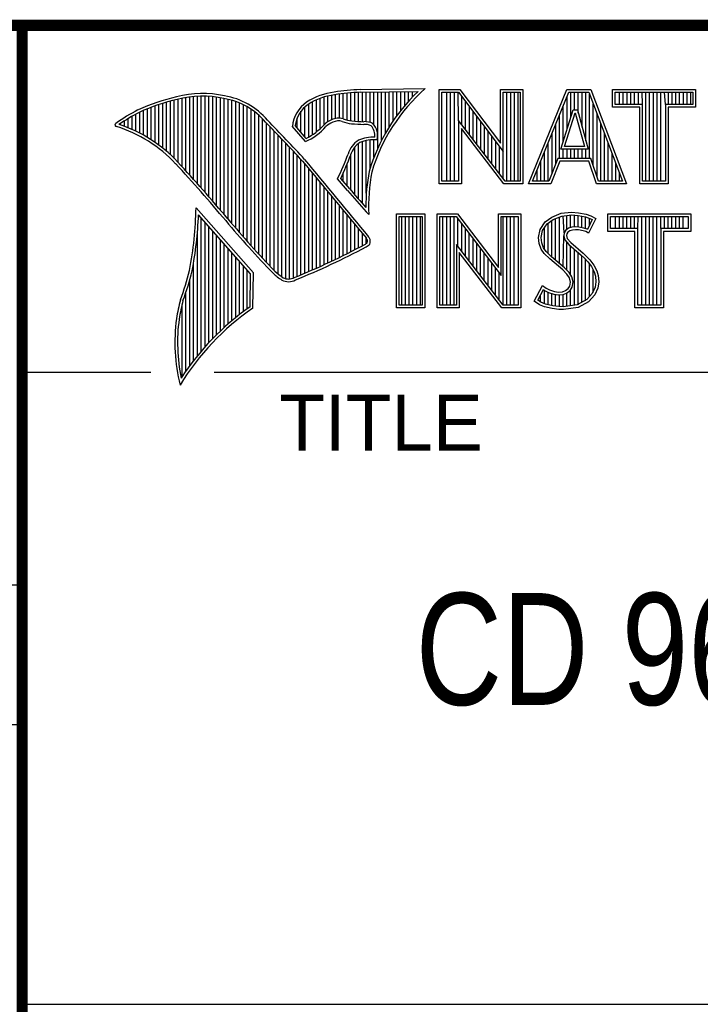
# Model space of a CAD drawing. Header units: inches. Extents: x 0 to 34, y 0 to 22.
# Tile 12 of 32: x 28.4 to 29.6, y 1.3 to 3. Entities that reach past the tile are written whole.
import ezdxf

# ---------------------------------------------------------------- set-up
doc = ezdxf.new("R2010")
doc.units = ezdxf.units.IN
doc.header["$LTSCALE"] = 1.87
doc.header["$MEASUREMENT"] = 0
doc.layers.get('0').update_dxf_attribs({"linetype": 'CONTINUOUS'})
doc.styles.get("Standard").update_dxf_attribs({"font": 'txt', "width": 0.8})

msp = doc.modelspace()

# ---------------------------------------------------------------- linework, layer by layer
at = {"color": 2, "linetype": 'CONTINUOUS'}
for p, q in [((28.3793, 3.0003), (33.5093, 3.0003)), ((28.3793, 3.0003), (28.3793, 1.2503)), ((28.9844, 2.885), (29.1009, 2.8868)), ((28.6659, 2.7474), (28.6659, 2.8695)), ((28.6727, 2.7398), (28.6727, 2.8708)), ((28.6796, 2.7323), (28.6796, 2.8719)), ((28.6865, 2.7247), (28.6865, 2.8727)), ((28.6933, 2.717), (28.6933, 2.8732)), ((28.7002, 2.7092), (28.7002, 2.8734)), ((28.707, 2.7014), (28.707, 2.8733)), ((28.7139, 2.6936), (28.7139, 2.873)), ((28.7208, 2.6856), (28.7208, 2.8724)), ((28.7276, 2.6776), (28.7276, 2.8716)), ((28.7345, 2.6696), (28.7345, 2.8704)), ((28.7414, 2.6615), (28.7414, 2.869)), ((28.913, 2.8153), (28.913, 2.8696)), ((28.9198, 2.8223), (28.9198, 2.8719)), ((28.9267, 2.8275), (28.9267, 2.8737)), ((28.9336, 2.8311), (28.9336, 2.875)), ((28.9404, 2.8335), (28.9404, 2.8759)), ((28.9473, 2.834), (28.9473, 2.8769)), ((28.9542, 2.8327), (28.9542, 2.8778)), ((28.961, 2.8306), (28.961, 2.8785)), ((28.9679, 2.8292), (28.9679, 2.8791)), ((28.9747, 2.8285), (28.9747, 2.8796)), ((28.9816, 2.828), (28.9816, 2.88)), ((28.9845, 2.8802), (29.0882, 2.8817)), ((28.9885, 2.8278), (28.9885, 2.8802)), ((28.9953, 2.8276), (28.9953, 2.8803)), ((29.0022, 2.8263), (29.0022, 2.8804)), ((29.0091, 2.822), (29.0091, 2.8805)), ((29.0159, 2.7805), (29.0159, 2.8806)), ((29.0228, 2.7947), (29.0228, 2.8807)), ((29.0297, 2.8073), (29.0297, 2.8808)), ((29.0365, 2.8188), (29.0365, 2.881)), ((29.0434, 2.8293), (29.0434, 2.8811)), ((29.0502, 2.8389), (29.0502, 2.8812)), ((29.0571, 2.8479), (29.0571, 2.8813)), ((29.064, 2.8562), (29.064, 2.8814)), ((29.0708, 2.8641), (29.0708, 2.8815)), ((29.0777, 2.8714), (29.0777, 2.8816)), ((29.1256, 2.8852), (29.1624, 2.8852)), ((29.1256, 2.7166), (29.1256, 2.8852)), ((29.1305, 2.8804), (29.16, 2.8804)), ((29.1305, 2.7215), (29.1305, 2.8804)), ((29.1395, 2.7215), (29.1395, 2.8804)), ((29.1462, 2.7215), (29.1462, 2.8804)), ((29.1529, 2.7215), (29.1529, 2.8804)), ((29.1604, 2.8299), (29.1596, 2.8804)), ((29.16, 2.8804), (29.2402, 2.7746)), ((29.1624, 2.8852), (29.2354, 2.7891)), ((29.1663, 2.8222), (29.1663, 2.872)), ((29.2354, 2.8852), (29.2754, 2.8852)), ((29.2354, 2.7891), (29.2354, 2.8852)), ((29.2402, 2.8804), (29.2705, 2.8804)), ((29.2402, 2.7746), (29.2402, 2.8804)), ((29.2469, 2.7215), (29.2469, 2.8804)), ((29.2536, 2.7215), (29.2536, 2.8804)), ((29.2603, 2.7215), (29.2603, 2.8804)), ((29.267, 2.7215), (29.267, 2.8804)), ((29.2705, 2.8804), (29.2705, 2.7215)), ((29.2754, 2.8852), (29.2754, 2.7166)), ((29.2853, 2.7167), (29.3541, 2.8851)), ((29.2926, 2.7216), (29.3574, 2.8802)), ((29.3541, 2.8851), (29.3967, 2.8851)), ((29.3543, 2.8139), (29.3543, 2.8725)), ((29.3574, 2.8802), (29.3933, 2.8802)), ((29.361, 2.8356), (29.361, 2.8802)), ((29.3677, 2.8486), (29.3677, 2.8802)), ((29.3744, 2.8428), (29.3744, 2.8802)), ((29.3811, 2.8181), (29.3811, 2.8802)), ((29.3878, 2.7935), (29.3878, 2.8802)), ((29.3933, 2.8802), (29.4535, 2.7216)), ((29.3945, 2.7618), (29.3945, 2.877)), ((29.3967, 2.8851), (29.4606, 2.7167)), ((29.4357, 2.8851), (29.584, 2.8851)), ((29.4357, 2.8537), (29.4357, 2.8851)), ((29.4406, 2.8802), (29.5791, 2.8802)), ((29.4406, 2.8586), (29.4406, 2.8802)), ((29.4482, 2.8586), (29.4482, 2.8802)), ((29.4549, 2.8586), (29.4549, 2.8802)), ((29.4616, 2.8586), (29.4616, 2.8802)), ((29.4684, 2.8586), (29.4684, 2.8802)), ((29.4751, 2.8586), (29.4751, 2.8802)), ((29.4818, 2.8586), (29.4818, 2.8802)), ((29.4892, 2.8586), (29.4885, 2.8802)), ((29.4952, 2.7216), (29.4952, 2.8802)), ((29.5019, 2.7216), (29.5019, 2.8802)), ((29.5086, 2.7216), (29.5086, 2.8802)), ((29.5153, 2.7216), (29.5153, 2.8802)), ((29.522, 2.7216), (29.522, 2.8802)), ((29.5305, 2.8586), (29.5288, 2.8802)), ((29.5355, 2.8586), (29.5355, 2.8802)), ((29.5422, 2.8586), (29.5422, 2.8802)), ((29.5489, 2.8586), (29.5489, 2.8802)), ((29.5556, 2.8586), (29.5556, 2.8802)), ((29.5623, 2.8586), (29.5623, 2.8802)), ((29.569, 2.8586), (29.569, 2.8802)), ((29.5757, 2.8586), (29.5757, 2.8802)), ((29.5791, 2.8802), (29.5791, 2.8586)), ((29.584, 2.8851), (29.584, 2.8537)), ((28.6109, 2.7952), (28.6109, 2.8535)), ((28.6178, 2.7906), (28.6178, 2.856)), ((28.6247, 2.7856), (28.6247, 2.8584)), ((28.6315, 2.7803), (28.6315, 2.8606)), ((28.6384, 2.7747), (28.6384, 2.8626)), ((28.6453, 2.7685), (28.6453, 2.8645)), ((28.6521, 2.762), (28.6521, 2.8662)), ((28.659, 2.7548), (28.659, 2.8679)), ((28.7482, 2.6533), (28.7482, 2.8677)), ((28.7551, 2.6452), (28.7551, 2.8659)), ((28.762, 2.6372), (28.762, 2.8638)), ((28.7688, 2.6293), (28.7688, 2.8611)), ((28.7757, 2.6214), (28.7757, 2.858)), ((28.7826, 2.6137), (28.7826, 2.8543)), ((28.8855, 2.8005), (28.8855, 2.854)), ((28.8924, 2.8003), (28.8924, 2.8594)), ((28.8992, 2.8044), (28.8992, 2.8634)), ((28.9061, 2.8094), (28.9061, 2.8668)), ((29.173, 2.8135), (29.173, 2.8632)), ((29.1798, 2.8048), (29.1798, 2.8543)), ((29.3475, 2.7921), (29.3475, 2.8561)), ((29.4012, 2.7485), (29.4012, 2.8593)), ((29.4843, 2.8537), (29.4357, 2.8537)), ((29.4892, 2.8586), (29.4406, 2.8586)), ((29.4843, 2.7167), (29.4843, 2.8537)), ((29.4892, 2.7216), (29.4892, 2.8586)), ((29.5791, 2.8586), (29.5305, 2.8586)), ((29.5305, 2.8586), (29.5305, 2.7216)), ((29.584, 2.8537), (29.5354, 2.8537)), ((29.5354, 2.8537), (29.5354, 2.7167)), ((28.5766, 2.8137), (28.5766, 2.8374)), ((28.5835, 2.8105), (28.5835, 2.8412)), ((28.5904, 2.8071), (28.5904, 2.8449)), ((28.5972, 2.8034), (28.5972, 2.8479)), ((28.6041, 2.7994), (28.6041, 2.8508)), ((28.7894, 2.606), (28.7894, 2.8501)), ((28.7963, 2.5985), (28.7963, 2.8451)), ((28.8031, 2.591), (28.8031, 2.8394)), ((28.8718, 2.8167), (28.8718, 2.8343)), ((28.8786, 2.8086), (28.8786, 2.8464)), ((29.1865, 2.7961), (29.1865, 2.8455)), ((29.1932, 2.7873), (29.1932, 2.8367)), ((29.3408, 2.7618), (29.3408, 2.8396)), ((29.3434, 2.7787), (29.365, 2.8486)), ((29.35, 2.7836), (29.3686, 2.8438)), ((29.365, 2.8486), (29.3728, 2.8486)), ((29.3686, 2.8438), (29.3691, 2.8438)), ((29.3691, 2.8438), (29.3854, 2.7836)), ((29.3728, 2.8486), (29.3918, 2.7787)), ((29.4079, 2.7286), (29.4079, 2.8416)), ((28.556, 2.8217), (28.556, 2.8246)), ((28.5629, 2.8193), (28.5629, 2.8291)), ((28.5698, 2.8166), (28.5698, 2.8333)), ((28.81, 2.5836), (28.81, 2.8328)), ((28.8169, 2.5762), (28.8169, 2.8253)), ((28.8237, 2.569), (28.8237, 2.8181)), ((28.8865, 2.792), (28.8631, 2.8194)), ((28.8878, 2.7979), (28.8682, 2.8209)), ((29.2438, 2.7215), (29.1604, 2.8299)), ((29.1604, 2.8299), (29.1604, 2.7215)), ((29.1999, 2.7786), (29.1999, 2.8278)), ((29.2066, 2.7699), (29.2066, 2.819)), ((29.3341, 2.752), (29.3341, 2.8232)), ((29.4147, 2.7216), (29.4147, 2.8239)), ((28.8306, 2.5618), (28.8306, 2.8109)), ((28.8375, 2.5556), (28.8375, 2.8037)), ((29.2414, 2.7166), (29.1653, 2.8156)), ((29.1653, 2.8156), (29.1653, 2.7166)), ((29.2133, 2.7612), (29.2133, 2.8101)), ((29.22, 2.7525), (29.22, 2.8013)), ((29.3274, 2.7353), (29.3274, 2.8068)), ((29.4214, 2.7216), (29.4214, 2.8063)), ((28.8443, 2.5505), (28.8443, 2.7965)), ((28.8512, 2.5472), (28.8512, 2.7893)), ((28.8581, 2.5466), (28.8581, 2.782)), ((28.9747, 2.697), (28.9747, 2.7823)), ((28.9816, 2.689), (28.9816, 2.7889)), ((28.9885, 2.6813), (28.9885, 2.7921)), ((28.9953, 2.6998), (28.9953, 2.7939)), ((29.0022, 2.7448), (29.0022, 2.795)), ((29.0091, 2.7642), (29.0091, 2.7954)), ((29.2267, 2.7437), (29.2267, 2.7924)), ((29.2334, 2.735), (29.2334, 2.7836)), ((29.3207, 2.7216), (29.3207, 2.7904)), ((29.3854, 2.7836), (29.35, 2.7836)), ((29.4281, 2.7216), (29.4281, 2.7886)), ((28.8649, 2.5483), (28.8649, 2.7748)), ((28.8718, 2.5513), (28.8718, 2.7675)), ((28.9679, 2.7053), (28.9679, 2.7699)), ((29.2402, 2.7263), (29.2402, 2.7746)), ((29.314, 2.7216), (29.314, 2.774)), ((29.3918, 2.7787), (29.3434, 2.7787)), ((29.3475, 2.7618), (29.3475, 2.7787)), ((29.3543, 2.7618), (29.3543, 2.7787)), ((29.361, 2.7618), (29.361, 2.7787)), ((29.3677, 2.7618), (29.3677, 2.7787)), ((29.3744, 2.7618), (29.3744, 2.7787)), ((29.3811, 2.7618), (29.3811, 2.7787)), ((29.3878, 2.7618), (29.3878, 2.7787)), ((29.4348, 2.7216), (29.4348, 2.7709)), ((28.8786, 2.5541), (28.8786, 2.7602)), ((28.8855, 2.557), (28.8855, 2.7523)), ((28.961, 2.7133), (28.961, 2.7519)), ((29.3073, 2.7216), (29.3073, 2.7575)), ((29.3381, 2.7618), (29.3219, 2.7216)), ((29.3414, 2.7569), (29.3252, 2.7167)), ((29.3968, 2.7618), (29.3381, 2.7618)), ((29.3933, 2.7569), (29.3414, 2.7569)), ((29.4068, 2.7167), (29.3933, 2.7569)), ((29.4103, 2.7216), (29.3968, 2.7618)), ((29.4415, 2.7216), (29.4415, 2.7532)), ((28.8924, 2.5599), (28.8924, 2.744)), ((28.8992, 2.5628), (28.8992, 2.7357)), ((28.9542, 2.7212), (28.9542, 2.7362)), ((29.3006, 2.7216), (29.3006, 2.7411)), ((29.4482, 2.7216), (29.4482, 2.7355)), ((28.9061, 2.5659), (28.9061, 2.7274)), ((28.913, 2.5689), (28.913, 2.7191)), ((28.9198, 2.5721), (28.9198, 2.7107)), ((28.962, 2.7048), (28.9438, 2.7257)), ((28.9657, 2.7079), (28.9496, 2.7264)), ((29.1653, 2.7166), (29.1256, 2.7166)), ((29.1604, 2.7215), (29.1305, 2.7215)), ((29.2754, 2.7166), (29.2414, 2.7166)), ((29.2705, 2.7215), (29.2438, 2.7215)), ((29.3252, 2.7167), (29.2853, 2.7167)), ((29.3219, 2.7216), (29.2926, 2.7216)), ((29.4606, 2.7167), (29.4068, 2.7167)), ((29.4535, 2.7216), (29.4103, 2.7216)), ((29.5354, 2.7167), (29.4843, 2.7167)), ((29.5305, 2.7216), (29.4892, 2.7216)), ((28.9267, 2.5752), (28.9267, 2.7024)), ((28.9336, 2.5784), (28.9336, 2.6941)), ((28.9404, 2.5817), (28.9404, 2.6858)), ((28.9473, 2.585), (28.9473, 2.6775)), ((28.7934, 2.5573), (28.6909, 2.6738)), ((28.7886, 2.5555), (28.6954, 2.6613)), ((28.9542, 2.5884), (28.9542, 2.6692)), ((28.961, 2.5918), (28.961, 2.6609)), ((28.9997, 2.6619), (28.9953, 2.6667)), ((29.0492, 2.6631), (29.1, 2.6631)), ((29.0492, 2.4947), (29.0492, 2.6631)), ((29.0541, 2.6583), (29.0951, 2.6583)), ((29.0541, 2.4996), (29.0541, 2.6583)), ((29.0587, 2.4996), (29.0587, 2.6583)), ((29.0654, 2.4996), (29.0654, 2.6583)), ((29.0721, 2.4996), (29.0721, 2.6583)), ((29.0788, 2.4996), (29.0788, 2.6583)), ((29.0855, 2.4996), (29.0855, 2.6583)), ((29.0922, 2.4996), (29.0922, 2.6583)), ((29.0951, 2.6583), (29.0951, 2.4996)), ((29.1, 2.6631), (29.1, 2.4947)), ((29.1218, 2.6633), (29.1586, 2.6633)), ((29.1218, 2.4947), (29.1218, 2.6633)), ((29.1267, 2.6584), (29.1562, 2.6584)), ((29.1267, 2.4996), (29.1267, 2.6584)), ((29.1325, 2.4996), (29.1325, 2.6584)), ((29.1392, 2.4996), (29.1392, 2.6584)), ((29.1459, 2.4996), (29.1459, 2.6584)), ((29.1526, 2.4996), (29.1526, 2.6584)), ((29.1562, 2.6584), (29.2364, 2.5527)), ((29.1586, 2.6633), (29.2315, 2.5672)), ((29.2315, 2.6633), (29.2716, 2.6633)), ((29.2315, 2.5672), (29.2315, 2.6633)), ((29.2364, 2.6584), (29.2667, 2.6584)), ((29.2364, 2.5527), (29.2364, 2.6584)), ((29.2399, 2.4996), (29.2399, 2.6584)), ((29.2466, 2.4996), (29.2466, 2.6584)), ((29.2533, 2.4996), (29.2533, 2.6584)), ((29.26, 2.4996), (29.26, 2.6584)), ((29.2667, 2.6584), (29.2667, 2.4996)), ((29.2716, 2.6633), (29.2716, 2.4947)), ((29.3269, 2.6572), (29.3437, 2.6639)), ((29.3293, 2.6529), (29.3449, 2.6591)), ((29.3406, 2.5743), (29.3406, 2.6574)), ((29.3437, 2.6639), (29.3623, 2.6659)), ((29.3449, 2.6591), (29.3624, 2.661)), ((29.3491, 2.6288), (29.3473, 2.6594)), ((29.354, 2.635), (29.354, 2.6601)), ((29.3607, 2.6382), (29.3607, 2.6608)), ((29.3623, 2.6659), (29.3747, 2.665)), ((29.3624, 2.661), (29.374, 2.6602)), ((29.3674, 2.6394), (29.3674, 2.6607)), ((29.374, 2.6602), (29.387, 2.6574)), ((29.3741, 2.6393), (29.3741, 2.6602)), ((29.3747, 2.665), (29.3883, 2.6622)), ((29.3808, 2.6381), (29.3808, 2.6588)), ((29.387, 2.6574), (29.3949, 2.6547)), ((29.3883, 2.6622), (29.3967, 2.6593)), ((29.3967, 2.6593), (29.406, 2.6549)), ((29.4272, 2.6631), (29.5755, 2.6631)), ((29.4272, 2.6317), (29.4272, 2.6631)), ((29.432, 2.6583), (29.5706, 2.6583)), ((29.432, 2.6366), (29.432, 2.6583)), ((29.4412, 2.6366), (29.4412, 2.6583)), ((29.4479, 2.6366), (29.4479, 2.6583)), ((29.4547, 2.6366), (29.4547, 2.6583)), ((29.4614, 2.6366), (29.4614, 2.6583)), ((29.4681, 2.6366), (29.4681, 2.6583)), ((29.4748, 2.6366), (29.4748, 2.6583)), ((29.4807, 2.6366), (29.4815, 2.6583)), ((29.4882, 2.4996), (29.4882, 2.6583)), ((29.4949, 2.4996), (29.4949, 2.6583)), ((29.5016, 2.4996), (29.5016, 2.6583)), ((29.5083, 2.4996), (29.5083, 2.6583)), ((29.5151, 2.4996), (29.5151, 2.6583)), ((29.522, 2.6366), (29.5218, 2.6583)), ((29.5285, 2.6366), (29.5285, 2.6583)), ((29.5352, 2.6366), (29.5352, 2.6583)), ((29.5419, 2.6366), (29.5419, 2.6583)), ((29.5486, 2.6366), (29.5486, 2.6583)), ((29.5553, 2.6366), (29.5553, 2.6583)), ((29.562, 2.6366), (29.562, 2.6583)), ((29.5706, 2.6583), (29.5706, 2.6366)), ((29.5755, 2.6631), (29.5755, 2.6317)), ((28.7002, 2.4174), (28.7002, 2.6559)), ((28.707, 2.4253), (28.707, 2.6481)), ((28.7139, 2.4329), (28.7139, 2.6403)), ((28.9679, 2.5953), (28.9679, 2.6526)), ((28.9747, 2.5988), (28.9747, 2.6443)), ((29.1593, 2.6044), (29.1593, 2.6543)), ((29.1661, 2.5957), (29.1661, 2.6454)), ((29.3061, 2.6352), (29.315, 2.6485)), ((29.3107, 2.6333), (29.3186, 2.6451)), ((29.315, 2.6485), (29.3269, 2.6572)), ((29.3186, 2.6451), (29.3293, 2.6529)), ((29.3204, 2.5922), (29.3204, 2.6464)), ((29.3271, 2.5855), (29.3271, 2.6513)), ((29.3338, 2.5799), (29.3338, 2.6547)), ((29.3875, 2.6364), (29.3875, 2.6573)), ((29.3994, 2.6526), (29.3907, 2.6353)), ((29.406, 2.6549), (29.3927, 2.6283)), ((29.3942, 2.6423), (29.3942, 2.655)), ((29.3949, 2.6547), (29.3994, 2.6526)), ((28.6933, 2.4092), (28.6933, 2.6277)), ((28.7208, 2.4401), (28.7208, 2.6325)), ((28.7276, 2.447), (28.7276, 2.6247)), ((28.9816, 2.6024), (28.9816, 2.636)), ((28.9885, 2.606), (28.9885, 2.6277)), ((29.1728, 2.587), (29.1728, 2.6366)), ((29.1795, 2.5783), (29.1795, 2.6277)), ((29.3032, 2.6208), (29.3061, 2.6352)), ((29.3081, 2.6205), (29.3107, 2.6333)), ((29.3137, 2.5989), (29.3137, 2.6378)), ((29.3473, 2.5687), (29.3486, 2.6239)), ((29.3491, 2.6288), (29.3486, 2.6239)), ((29.3486, 2.6239), (29.3502, 2.6168)), ((29.3523, 2.6337), (29.3491, 2.6288)), ((29.3569, 2.6371), (29.3523, 2.6337)), ((29.3539, 2.6271), (29.3536, 2.6242)), ((29.3536, 2.6242), (29.3547, 2.619)), ((29.3559, 2.6303), (29.3539, 2.6271)), ((29.3591, 2.6326), (29.3559, 2.6303)), ((29.363, 2.6389), (29.3569, 2.6371)), ((29.364, 2.6341), (29.3591, 2.6326)), ((29.3691, 2.6395), (29.363, 2.6389)), ((29.3692, 2.6347), (29.364, 2.6341)), ((29.3753, 2.6392), (29.3691, 2.6395)), ((29.3747, 2.6344), (29.3692, 2.6347)), ((29.3834, 2.6326), (29.3747, 2.6344)), ((29.3846, 2.6374), (29.3753, 2.6392)), ((29.388, 2.6312), (29.3834, 2.6326)), ((29.3901, 2.6357), (29.3846, 2.6374)), ((29.3927, 2.6283), (29.388, 2.6312)), ((29.3907, 2.6353), (29.3901, 2.6357)), ((29.4758, 2.6317), (29.4272, 2.6317)), ((29.4807, 2.6366), (29.432, 2.6366)), ((29.4758, 2.4947), (29.4758, 2.6317)), ((29.4807, 2.4996), (29.4807, 2.6366)), ((29.5706, 2.6366), (29.522, 2.6366)), ((29.522, 2.6366), (29.522, 2.4996)), ((29.5755, 2.6317), (29.5268, 2.6317)), ((29.5268, 2.6317), (29.5268, 2.4947)), ((28.7345, 2.4537), (28.7345, 2.6169)), ((28.7414, 2.46), (28.7414, 2.6091)), ((28.9953, 2.6099), (28.9953, 2.6194)), ((29.24, 2.4996), (29.1566, 2.608)), ((29.1566, 2.608), (29.1566, 2.4996)), ((29.1862, 2.5695), (29.1862, 2.6189)), ((29.1929, 2.5608), (29.1929, 2.6101)), ((29.3043, 2.6098), (29.3032, 2.6208)), ((29.3081, 2.5999), (29.3043, 2.6098)), ((29.3091, 2.6109), (29.3081, 2.6205)), ((29.3124, 2.6022), (29.3091, 2.6109)), ((29.3502, 2.6168), (29.3573, 2.608)), ((29.354, 2.5624), (29.354, 2.6122)), ((29.3547, 2.619), (29.3608, 2.6115)), ((29.3573, 2.608), (29.3798, 2.5894)), ((29.3607, 2.5541), (29.3607, 2.6052)), ((29.3608, 2.6115), (29.3831, 2.593)), ((28.7482, 2.4662), (28.7482, 2.6013)), ((28.7551, 2.472), (28.7551, 2.5935)), ((29.2376, 2.4947), (29.1615, 2.5937)), ((29.1615, 2.5937), (29.1615, 2.4947)), ((29.1996, 2.5521), (29.1996, 2.6012)), ((29.2063, 2.5434), (29.2063, 2.5924)), ((29.3133, 2.5924), (29.3081, 2.5999)), ((29.3171, 2.5955), (29.3124, 2.6022)), ((29.3234, 2.5823), (29.3133, 2.5924)), ((29.3211, 2.5915), (29.3171, 2.5955)), ((29.3267, 2.5859), (29.3211, 2.5915)), ((29.3674, 2.4994), (29.3674, 2.5997)), ((29.3741, 2.5003), (29.3741, 2.5941)), ((29.3798, 2.5894), (29.3857, 2.5835)), ((29.3808, 2.5048), (29.3808, 2.5884)), ((29.3831, 2.593), (29.3892, 2.5869)), ((28.6865, 2.4005), (28.6865, 2.5745)), ((28.762, 2.4777), (28.762, 2.5857)), ((28.7688, 2.4831), (28.7688, 2.5779)), ((28.7757, 2.4884), (28.7757, 2.5701)), ((29.213, 2.5346), (29.213, 2.5835)), ((29.2197, 2.5259), (29.2197, 2.5747)), ((29.3466, 2.5629), (29.3234, 2.5823)), ((29.3499, 2.5665), (29.3267, 2.5859)), ((29.3857, 2.5835), (29.3916, 2.5773)), ((29.3875, 2.5074), (29.3875, 2.5816)), ((29.3892, 2.5869), (29.3953, 2.5805)), ((29.3916, 2.5773), (29.3981, 2.5689)), ((29.3942, 2.5148), (29.3942, 2.5739)), ((29.3953, 2.5805), (29.4022, 2.5715)), ((29.4022, 2.5715), (29.4074, 2.5611)), ((28.7826, 2.4934), (28.7826, 2.5623)), ((28.7875, 2.4969), (28.7886, 2.5555)), ((28.7923, 2.4943), (28.7934, 2.5573)), ((29.2265, 2.5172), (29.2265, 2.5658)), ((29.2332, 2.5085), (29.2332, 2.557)), ((29.3542, 2.5553), (29.3466, 2.5629)), ((29.358, 2.5584), (29.3499, 2.5665)), ((29.3585, 2.5484), (29.3542, 2.5553)), ((29.363, 2.5504), (29.358, 2.5584)), ((29.3981, 2.5689), (29.4029, 2.5593)), ((29.401, 2.5222), (29.401, 2.5632)), ((29.4029, 2.5593), (29.4052, 2.5518)), ((29.4052, 2.5518), (29.406, 2.5416)), ((29.4074, 2.5611), (29.4101, 2.5527)), ((29.4101, 2.5527), (29.4109, 2.5414)), ((28.6796, 2.3913), (28.6796, 2.5443)), ((29.2954, 2.507), (29.3104, 2.5348)), ((29.3104, 2.5348), (29.3168, 2.5301)), ((29.3605, 2.5411), (29.3585, 2.5484)), ((29.3591, 2.5339), (29.3605, 2.5411)), ((29.3655, 2.5413), (29.363, 2.5504)), ((29.3637, 2.5321), (29.3655, 2.5413)), ((29.406, 2.5416), (29.4045, 2.5318)), ((29.4109, 2.5414), (29.4092, 2.5304)), ((28.6727, 2.3817), (28.6727, 2.5223)), ((29.3018, 2.5086), (29.3121, 2.5275)), ((29.307, 2.505), (29.307, 2.5182)), ((29.3121, 2.5275), (29.3142, 2.526)), ((29.3137, 2.5019), (29.3142, 2.526)), ((29.3142, 2.526), (29.3213, 2.5224)), ((29.3168, 2.5301), (29.3232, 2.527)), ((29.3204, 2.5005), (29.3204, 2.5227)), ((29.3213, 2.5224), (29.3305, 2.5193)), ((29.3232, 2.527), (29.3316, 2.5241)), ((29.3271, 2.499), (29.3271, 2.5204)), ((29.3305, 2.5193), (29.339, 2.5183)), ((29.3316, 2.5241), (29.3391, 2.5232)), ((29.3338, 2.498), (29.3338, 2.5189)), ((29.339, 2.5183), (29.3472, 2.519)), ((29.3391, 2.5232), (29.346, 2.5238)), ((29.3406, 2.497), (29.3406, 2.5181)), ((29.346, 2.5238), (29.3513, 2.5258)), ((29.3472, 2.519), (29.3536, 2.5215)), ((29.3473, 2.4968), (29.3473, 2.519)), ((29.3513, 2.5258), (29.3562, 2.5293)), ((29.3536, 2.5215), (29.3598, 2.5258)), ((29.354, 2.4977), (29.354, 2.5216)), ((29.3562, 2.5293), (29.3591, 2.5339)), ((29.3598, 2.5258), (29.3637, 2.5321)), ((29.3607, 2.4985), (29.3607, 2.5265)), ((29.3995, 2.5207), (29.3896, 2.5097)), ((29.4037, 2.518), (29.3927, 2.5058)), ((29.4045, 2.5318), (29.3995, 2.5207)), ((29.4092, 2.5304), (29.4037, 2.518)), ((28.6659, 2.3715), (28.6659, 2.501)), ((29.0951, 2.4996), (29.0541, 2.4996)), ((29.1566, 2.4996), (29.1267, 2.4996)), ((29.2667, 2.4996), (29.24, 2.4996)), ((29.3049, 2.5006), (29.2954, 2.507)), ((29.3072, 2.5049), (29.3018, 2.5086)), ((29.3142, 2.4968), (29.3049, 2.5006)), ((29.3156, 2.5015), (29.3072, 2.5049)), ((29.3287, 2.4988), (29.3156, 2.5015)), ((29.3726, 2.5001), (29.3475, 2.4968)), ((29.3896, 2.5097), (29.3726, 2.5001)), ((29.3927, 2.5058), (29.3741, 2.4954)), ((29.522, 2.4996), (29.4807, 2.4996)), ((29.1, 2.4947), (29.0492, 2.4947)), ((29.1615, 2.4947), (29.1218, 2.4947)), ((29.2716, 2.4947), (29.2376, 2.4947)), ((29.3278, 2.4939), (29.3142, 2.4968)), ((29.3394, 2.4922), (29.3278, 2.4939)), ((29.3398, 2.4971), (29.3287, 2.4988)), ((29.3478, 2.4919), (29.3394, 2.4922)), ((29.3475, 2.4968), (29.3398, 2.4971)), ((29.3741, 2.4954), (29.3478, 2.4919)), ((29.5268, 2.4947), (29.4758, 2.4947)), ((28.38, 2.38), (28.61, 2.38)), ((28.7231, 2.38), (33.5, 2.38)), ((25.58, 2), (28.38, 2)), ((25.58, 1.75), (28.38, 1.75)), ((28.3793, 1.2503), (33.5093, 1.2503))]:
    msp.add_line(p, q, dxfattribs=at)
at = {"color": 7, "linetype": 'CONTINUOUS', "const_width": 0.02}
for points in [[(25.58, 3), (33.5, 3)], [(28.38, 3), (28.38, 0.5)]]:
    msp.add_lwpolyline(points, dxfattribs=at)
at = {"color": 2, "linetype": 'CONTINUOUS'}
for centre, radius, start, end in [((29.3103, 2.6468), 0.3185, 131.1194, 163.4134), ((28.7308, 2.5386), 0.3417, 102.6162, 114.8514), ((28.7025, 2.6998), 0.1784, 77.2812, 105.0674), ((28.7025, 2.6998), 0.1736, 77.2325, 105.1014), ((28.7213, 2.7479), 0.1227, 40.1648, 80.8423), ((28.7213, 2.7479), 0.1276, 40.2336, 80.7738), ((28.9506, 2.7677), 0.1134, 96.3007, 123.1683), ((28.9506, 2.7677), 0.1086, 96.2448, 123.1265), ((29.0012, 2.475), 0.4104, 92.3477, 98.8369), ((29.0012, 2.475), 0.4056, 92.3565, 98.8522), ((29.3103, 2.6468), 0.3233, 133.4016, 163.4573), ((28.7308, 2.5386), 0.3369, 102.5985, 114.8293), ((28.9233, 2.8131), 0.0605, 125.0326, 174.0473), ((28.9233, 2.8131), 0.0556, 125.1127, 171.9558), ((28.7753, 2.4938), 0.4018, 117.9346, 124.569), ((28.7753, 2.4938), 0.3969, 117.9533, 124.0367), ((28.9458, 2.807), 0.0271, 72.6167, 117.3893), ((28.5489, 2.822), 0.00299, 121.3524, 265.803), ((28.4751, 2.5845), 0.2458, 43.1667, 72.5704), ((28.4751, 2.5845), 0.2507, 43.1667, 71.8499), ((21.1581, -4.5074), 10.6031, 43.24659, 43.76754), ((21.1581, -4.5074), 10.6079, 43.24574, 43.76673), ((28.8427, 2.8903), 0.1076, 293.9922, 318.4433), ((28.8427, 2.8903), 0.1028, 295.9955, 318.5906), ((28.9521, 2.7868), 0.048, 112.9192, 132.2696), ((28.9521, 2.7868), 0.0432, 112.6635, 131.9293), ((28.9458, 2.807), 0.0222, 72.9386, 117.864), ((28.9776, 2.8958), 0.0722, 249.5553, 263.1674), ((28.9776, 2.8958), 0.0673, 249.4421, 263.134), ((28.9951, 3.0772), 0.2544, 264.112, 269.1019), ((28.9951, 3.0772), 0.2495, 264.1212, 269.0704), ((28.9924, 2.7937), 0.0341, 64.4657, 92.2507), ((28.9924, 2.7937), 0.0292, 66.3199, 92.502), ((28.9831, 2.8025), 0.0276, 355.2993, 40.45), ((28.9831, 2.8025), 0.0325, 347.1186, 42.4046), ((29.0102, 2.7231), 0.0771, 89.6555, 111.8728), ((29.0054, 2.7573), 0.0444, 122.696, 163.5009), ((29.0054, 2.7573), 0.0396, 123.3504, 163.7172), ((29.0102, 2.7231), 0.0723, 86.3771, 111.5055), ((28.547, 2.9226), 0.443, 333.6071, 339.8417), ((28.547, 2.9226), 0.4478, 334.0205, 339.8621), ((26.652, 0.9006), 2.7324, 39.9155, 42.7665), ((129.7875, 86.0025), 130.8121, 219.521915, 219.600266), ((129.7875, 86.0025), 130.8073, 219.521847, 219.600368), ((29.3273, 2.6768), 0.3327, 169.238, 180.3751), ((29.3273, 2.6768), 0.3279, 169.2806, 182.6074), ((29.5269, 3.164), 0.728, 219.1094, 223.0893), ((29.5269, 3.164), 0.7231, 219.1028, 222.5928), ((28.0416, 2.6849), 0.6494, 349.0855, 359.0208), ((28.0416, 2.6849), 0.6542, 349.0755, 357.9397), ((30.1411, 3.8249), 1.8249, 220.0426, 224.0118), ((30.1411, 3.8249), 1.8201, 220.0428, 224.0077), ((28.9714, 2.6031), 0.0338, 24.6833, 34.3208), ((28.389, 3.7322), 1.2758, 291.9868, 298.2489), ((28.9805, 2.6304), 0.0253, 299.2554, 311.2666), ((28.9805, 2.6304), 0.0301, 299.1713, 314.8064), ((28.9714, 2.6031), 0.0289, 26.3669, 33.8971), ((28.9692, 2.6145), 0.0281, 353.6896, 3.0529), ((28.9692, 2.6145), 0.033, 350.4808, 4.7809), ((28.389, 3.7322), 1.2806, 291.9989, 298.2507), ((28.2599, 2.6636), 0.4315, 339.0707, 346.3663), ((28.2599, 2.6636), 0.4364, 339.1089, 346.3814), ((28.9081, 2.6424), 0.1167, 227.0935, 236.9215), ((28.9081, 2.6424), 0.1118, 227.1594, 236.7882), ((28.8564, 2.568), 0.0263, 242.8488, 298.0515), ((28.8564, 2.568), 0.0215, 243.4895, 298.6992), ((29.0668, 2.4083), 0.4163, 165.9357, 170.6856), ((29.0668, 2.4083), 0.4115, 165.9758, 170.6758), ((29.0517, 2.1188), 0.4564, 124.643, 148.5565), ((29.0517, 2.1188), 0.4613, 124.9511, 147.0981), ((28.9728, 2.4332), 0.3197, 172.3562, 193.7958), ((28.9728, 2.4332), 0.3149, 172.369, 191.6868)]:
    msp.add_arc(centre, radius, start, end, dxfattribs=at)
at = {"color": 7, "linetype": 'CONTINUOUS'}
msp.add_arc((26.6525, 0.9011), 2.7269, 39.915, 42.7661, dxfattribs=at)

# ---------------------------------------------------------------- texts
at = {"color": 2, "linetype": 'CONTINUOUS'}
msp.add_text('TITLE', height=0.1, dxfattribs=at).set_placement((28.8397, 2.2397))
at = {"color": 7, "linetype": 'CONTINUOUS', "insert": (30.9443, 1.9853), "char_height": 0.2, "width": 4.64, "attachment_point": 2}
msp.add_mtext('CD 9692 MECHANICAL DIMENSIONS\\P ', dxfattribs=at)

doc.saveas('drawing.dxf')
